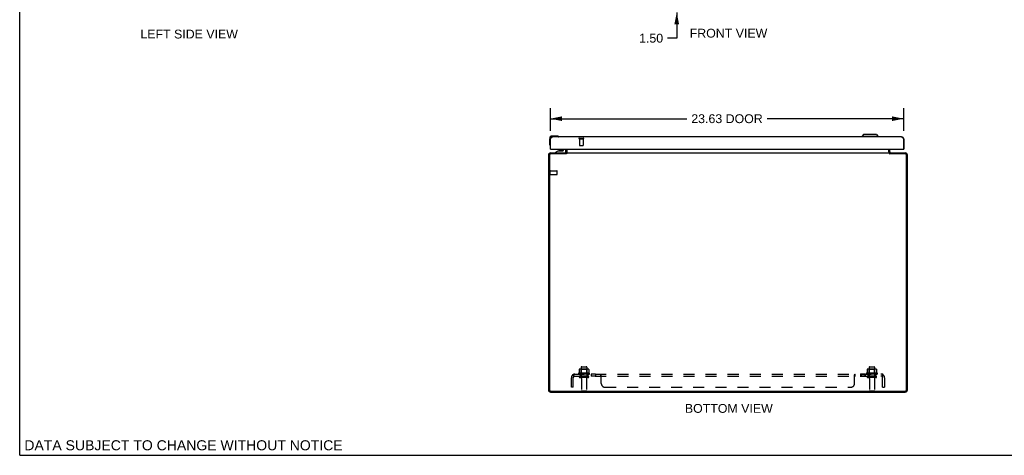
# Model space of a CAD drawing. Header units: inches. Extents: x 0 to 134, y 0 to 87.
# Tile 1 of 4: x 0 to 66, y 0 to 29. Entities that reach past the tile are written whole.
import ezdxf

# ---------------------------------------------------------------- set-up
doc = ezdxf.new("R2010")
doc.units = ezdxf.units.IN
doc.header["$LTSCALE"] = 7.375318
doc.header["$MEASUREMENT"] = 0
doc.linetypes.add('HIDDEN', pattern=[0.2, 0.1, -0.1])
doc.layers.get('0').update_dxf_attribs({"linetype": 'CONTINUOUS'})
for name, color, linetype in [('02___PRT_ALL_AXES', 7, 'CONTINUOUS'), ('DEFAULT_2', 8, 'HIDDEN'), ('DIMENSIONS', 7, 'CONTINUOUS')]:
    doc.layers.add(name, color=color, linetype=linetype)
doc.styles.get("Standard").update_dxf_attribs({"font": 'arial.ttf'})
doc.dimstyles.new('DIMSTYLE_1', dxfattribs={"dimtxt": 0.591603, "dimasz": 0.788804, "dimexe": 0.09, "dimexo": 0.07, "dimgap": 0.0375, "dimtad": 0, "dimtih": 1, "dimtoh": 1, "dimzin": 4, "dimdsep": 46, "dimtxsty": 'Standard', "dimblk": '_FILLED', "dimblk1": '_FILLED', "dimblk2": '_FILLED', "dimcen": 0.09, "dimazin": 1, "dimtfac": 1, "dimtofl": 0, "dimtmove": 0, "dimatfit": 3, "dimldrblk": '_FILLED', "dimfxl": 1, "dimtolj": 1, "dimtzin": 4, "dimarcsym": 0})

# ---------------------------------------------------------------- blocks, each defined once
blk = doc.blocks.new('_FILLED')
at = {"color": 0, "linetype": 'ByBlock'}
blk.add_solid([(0, 0), (-1, 0.2), (-1, -0.2)], dxfattribs=at)
blk = doc.blocks.new('*D5')
at = {"layer": 'DIMENSIONS', "color": 2, "linetype": 'Continuous'}
for p, q in [((35.48, 21.72), (35.48, 23.233)), ((59.105, 21.72), (59.105, 23.233)), ((35.48, 22.524), (44.611, 22.524)), ((59.105, 22.524), (49.975, 22.524))]:
    blk.add_line(p, q, dxfattribs=at)
at = {"layer": 'DIMENSIONS', "color": 2, "linetype": 'Continuous', "xscale": 0.7888040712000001, "yscale": 0.7888040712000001, "zscale": 0.7888040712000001, "rotation": 180}
blk.add_blockref('_FILLED', (35.48, 22.524), dxfattribs=at)
at = {"layer": 'DIMENSIONS', "color": 2, "linetype": 'Continuous', "xscale": 0.7888040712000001, "yscale": 0.7888040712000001, "zscale": 0.7888040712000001}
blk.add_blockref('_FILLED', (59.105, 22.524), dxfattribs=at)
at = {"layer": 'DIMENSIONS', "color": 2, "linetype": 'Continuous', "insert": (47.293, 22.819), "char_height": 0.5916, "width": 4.77241, "attachment_point": 2, "line_spacing_factor": 0.9}
blk.add_mtext('23.63 DOOR', dxfattribs=at)
blk = doc.blocks.new('*D12')
at = {"layer": 'DIMENSIONS', "color": 2, "linetype": 'Continuous'}
for p, q in [((43.93, 31.124), (43.93, 32.701)), ((43.93, 29.624), (43.93, 27.911)), ((43.93, 27.911), (43.318, 27.911))]:
    blk.add_line(p, q, dxfattribs=at)
at = {"layer": 'DIMENSIONS', "color": 2, "linetype": 'Continuous', "xscale": 0.7888040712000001, "yscale": 0.7888040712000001, "zscale": 0.7888040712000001}
for p, rotation in [((43.93, 31.124), 270), ((43.93, 29.624), 90)]:
    blk.add_blockref('_FILLED', p, dxfattribs=dict(at, rotation=rotation))
at = {"layer": 'DIMENSIONS', "color": 2, "linetype": 'Continuous', "insert": (43.022, 28.207), "char_height": 0.5916, "width": 1.60766, "attachment_point": 3, "line_spacing_factor": 0.9}
blk.add_mtext('1.50', dxfattribs=at)

msp = doc.modelspace()

# ---------------------------------------------------------------- linework, layer by layer
at = {"color": 7, "linetype": 'Continuous'}
for p, q in [((0, 0), (0, 86.768)), ((35.42, 21.163), (35.42, 20.873)), ((35.48, 21.168), (35.493, 21.168)), ((35.91, 21.363), (35.62, 21.363)), ((35.948, 21.36), (35.91, 21.363)), ((36.045, 21.316), (36.045, 21.316)), ((56.422, 21.46), (56.303, 21.342)), ((56.303, 21.342), (56.303, 21.303)), ((57.406, 21.342), (56.303, 21.342)), ((57.288, 21.46), (56.422, 21.46)), ((57.288, 21.46), (57.406, 21.342)), ((57.406, 21.342), (57.406, 21.303)), ((59.105, 21.168), (59.092, 21.168)), ((35.42, 20.873), (35.423, 20.836)), ((35.465, 20.745), (35.466, 20.741)), ((35.466, 20.741), (35.466, 20.74)), ((35.508, 20.478), (35.48, 20.478)), ((36.338, 20.478), (36.338, 20.404)), ((36.523, 20.314), (36.523, 20.478)), ((36.605, 20.3), (36.605, 20.478)), ((58.105, 20.3), (58.105, 20.478)), ((59.077, 20.478), (59.105, 20.478)), ((36.024, 20.373), (35.854, 20.274)), ((35.854, 20.235), (35.854, 20.274)), ((35.854, 20.235), (36.444, 20.235)), ((36.024, 20.373), (36.306, 20.373)), ((36.059, 20.23), (36.058, 20.235)), ((36.188, 20.389), (36.118, 20.389)), ((36.258, 20.389), (36.188, 20.389)), ((36.318, 20.23), (36.318, 20.235)), ((36.53, 20.169), (36.53, 20.23)), ((36.551, 20.187), (36.53, 20.213)), ((58.159, 20.187), (58.18, 20.213)), ((58.18, 20.169), (58.18, 20.23)), ((0, 0), (134.097, 0))]:
    msp.add_line(p, q, dxfattribs=at)
at = {"color": 3, "linetype": 'Continuous'}
for p, q in [((35.48, 20.478), (35.48, 21.168)), ((35.493, 20.493), (35.493, 21.168)), ((58.97, 21.303), (35.615, 21.303)), ((59.092, 21.168), (59.092, 20.493)), ((59.105, 21.168), (59.105, 20.478)), ((35.508, 20.478), (59.077, 20.478)), ((36.53, 20.3), (36.53, 20.478)), ((36.607, 20.245), (36.607, 20.478)), ((58.103, 20.478), (58.103, 20.245)), ((58.18, 20.3), (58.18, 20.478)), ((35.355, 20.085), (35.355, 4.375)), ((35.418, 20.087), (35.418, 4.373)), ((36.527, 20.167), (35.498, 20.167)), ((35.5, 20.23), (36.53, 20.23)), ((36.543, 20.177), (36.539, 20.174)), ((36.557, 20.23), (36.557, 20.188)), ((36.557, 20.23), (58.153, 20.23)), ((58.119, 20.238), (58.121, 20.236)), ((58.153, 20.23), (58.153, 20.188)), ((58.18, 20.23), (59.21, 20.23)), ((59.212, 20.167), (58.183, 20.167)), ((59.292, 4.373), (59.292, 20.087)), ((59.355, 4.375), (59.355, 20.085)), ((35.498, 4.293), (59.212, 4.293)), ((35.5, 4.23), (59.21, 4.23))]:
    msp.add_line(p, q, dxfattribs=at)
for points in [[(35.493, 21.168), (35.498, 21.177), (35.503, 21.185), (35.509, 21.194), (35.514, 21.203), (35.519, 21.211), (35.524, 21.22), (35.529, 21.228), (35.534, 21.235), (35.539, 21.243), (35.544, 21.25), (35.549, 21.257), (35.554, 21.263), (35.559, 21.269), (35.564, 21.275), (35.57, 21.28), (35.575, 21.285), (35.58, 21.289), (35.585, 21.293), (35.59, 21.296), (35.595, 21.298), (35.6, 21.3), (35.605, 21.302), (35.61, 21.303), (35.615, 21.303)], [(58.97, 21.303), (58.975, 21.303), (58.98, 21.302), (58.986, 21.3), (58.991, 21.298), (58.996, 21.296), (59.001, 21.293), (59.006, 21.289), (59.011, 21.285), (59.016, 21.28), (59.021, 21.275), (59.026, 21.269), (59.031, 21.263), (59.036, 21.257), (59.041, 21.25), (59.047, 21.243), (59.052, 21.235), (59.057, 21.228), (59.062, 21.22), (59.067, 21.211), (59.072, 21.203), (59.077, 21.194), (59.082, 21.185), (59.087, 21.177), (59.092, 21.168)], [(36.504, 20.245), (36.504, 20.245), (36.505, 20.246), (36.505, 20.246), (36.506, 20.245), (36.507, 20.245), (36.508, 20.244), (36.509, 20.244), (36.51, 20.243), (36.512, 20.242), (36.513, 20.241), (36.516, 20.238)], [(36.516, 20.238), (36.517, 20.237), (36.519, 20.236), (36.52, 20.234)], [(36.52, 20.234), (36.522, 20.233), (36.524, 20.232), (36.525, 20.231)], [(36.539, 20.174), (36.537, 20.174), (36.536, 20.173), (36.535, 20.172), (36.534, 20.171), (36.533, 20.171), (36.532, 20.17), (36.531, 20.169), (36.53, 20.169), (36.528, 20.168), (36.527, 20.167)], [(36.557, 20.188), (36.556, 20.187), (36.555, 20.186), (36.554, 20.185), (36.553, 20.184), (36.552, 20.183), (36.551, 20.182), (36.55, 20.181), (36.549, 20.18), (36.548, 20.18), (36.547, 20.179), (36.546, 20.178), (36.545, 20.178), (36.544, 20.177), (36.543, 20.177)], [(36.592, 20.238), (36.589, 20.236), (36.588, 20.235), (36.587, 20.234), (36.586, 20.233), (36.585, 20.232), (36.584, 20.231), (36.583, 20.23), (36.581, 20.23), (36.58, 20.23), (36.579, 20.23)], [(36.607, 20.245), (36.606, 20.245), (36.605, 20.246), (36.604, 20.246), (36.603, 20.246), (36.602, 20.245), (36.6, 20.245), (36.599, 20.244), (36.598, 20.243), (36.596, 20.242), (36.595, 20.241), (36.594, 20.24), (36.593, 20.239), (36.592, 20.238)], [(58.103, 20.245), (58.104, 20.245), (58.105, 20.246), (58.106, 20.246), (58.108, 20.246), (58.109, 20.245), (58.11, 20.245), (58.112, 20.244), (58.113, 20.243), (58.114, 20.242), (58.115, 20.241), (58.117, 20.24), (58.118, 20.239), (58.119, 20.238)], [(58.121, 20.236), (58.122, 20.235), (58.123, 20.234), (58.125, 20.233), (58.126, 20.232), (58.127, 20.231), (58.128, 20.23), (58.129, 20.23), (58.13, 20.23), (58.131, 20.23)], [(58.153, 20.188), (58.154, 20.187), (58.155, 20.186), (58.156, 20.185), (58.158, 20.184), (58.159, 20.183), (58.16, 20.182), (58.161, 20.181), (58.162, 20.18), (58.163, 20.18), (58.164, 20.179), (58.165, 20.178), (58.166, 20.178), (58.167, 20.177), (58.168, 20.177), (58.171, 20.175)], [(58.171, 20.175), (58.172, 20.174), (58.173, 20.174), (58.174, 20.173), (58.175, 20.172), (58.176, 20.171), (58.177, 20.171), (58.179, 20.17), (58.18, 20.169), (58.181, 20.169), (58.182, 20.168), (58.183, 20.167)], [(58.19, 20.234), (58.188, 20.233), (58.187, 20.232), (58.185, 20.231)], [(58.198, 20.241), (58.195, 20.238), (58.193, 20.237), (58.192, 20.236), (58.19, 20.234)], [(58.206, 20.245), (58.206, 20.245), (58.206, 20.246), (58.205, 20.246), (58.204, 20.245), (58.204, 20.245), (58.203, 20.244), (58.201, 20.244), (58.2, 20.243), (58.199, 20.242), (58.198, 20.241)]]:
    msp.add_lwpolyline(points, dxfattribs=at)
at = {"color": 7, "linetype": 'Continuous'}
for points in [[(36.045, 21.316), (36.043, 21.317), (36.042, 21.317), (36.038, 21.318)], [(35.466, 20.74), (35.467, 20.738), (35.467, 20.738)], [(36.551, 20.187), (36.55, 20.186), (36.549, 20.184), (36.547, 20.183), (36.546, 20.181), (36.545, 20.179), (36.545, 20.178)], [(58.159, 20.187), (58.161, 20.186), (58.162, 20.184), (58.163, 20.183), (58.164, 20.181), (58.165, 20.179), (58.166, 20.178)]]:
    msp.add_lwpolyline(points, dxfattribs=at)
for centre, radius, start, end in [((35.62, 21.163), 0.2, 90, 180), ((35.91, 21.113), 0.25, 59.11011, 90), ((36.03, 21.318), 0.015, 270, 353.62041), ((36.03, 21.315), 0.015, 6.37959, 59.11011), ((35.67, 20.873), 0.25, 180, 210.88989), ((35.469, 20.753), 0.015, 210.88989, 263.62041), ((35.465, 20.753), 0.015, 276.37959, 360), ((36.118, 20.299), 0.09, 90, 124.92489), ((36.258, 20.299), 0.09, 55.24723, 90), ((36.306, 20.404), 0.0317, 270, 360), ((36.444, 20.314), 0.0787, 270, 360), ((36.46, 20.3), 0.145, 308.75492, 311.98829), ((36.46, 20.3), 0.145, 334.60304, 360), ((58.25, 20.3), 0.145, 180, 205.39696), ((58.25, 20.3), 0.145, 228.01171, 231.24508)]:
    msp.add_arc(centre, radius, start, end, dxfattribs=at)
at = {"color": 3, "linetype": 'Continuous'}
for centre, radius, start, end in [((35.615, 21.168), 0.135, 90, 180), ((58.97, 21.168), 0.135, 0, 90), ((35.508, 20.493), 0.015, 180, 270), ((59.077, 20.493), 0.015, 270, 360), ((35.5, 20.085), 0.145, 90, 180), ((35.498, 20.087), 0.08, 90, 180), ((36.46, 20.3), 0.07, 273.23131, 360), ((58.25, 20.3), 0.07, 180, 266.76871), ((59.21, 20.085), 0.145, 0, 90), ((59.212, 20.087), 0.08, 0, 90), ((35.5, 4.375), 0.145, 180, 270), ((35.498, 4.373), 0.08, 180, 270), ((59.21, 4.375), 0.145, 270, 360), ((59.212, 4.373), 0.08, 270, 360)]:
    msp.add_arc(centre, radius, start, end, dxfattribs=at)
at = {"layer": '02___PRT_ALL_AXES', "color": 8, "linetype": 'HIDDEN'}
for p, q in [((37.431, 21.185), (37.431, 20.738)), ((37.431, 21.185), (37.679, 21.185)), ((37.679, 21.185), (37.679, 20.738)), ((35.473, 18.781), (35.473, 19.029)), ((35.473, 19.029), (35.92, 19.029)), ((35.473, 18.781), (35.92, 18.781)), ((38.086, 5.5), (37.374, 5.5)), ((37.396, 5.43), (37.48, 5.43)), ((37.48, 5.43), (37.48, 5.305)), ((37.98, 5.43), (37.48, 5.43)), ((37.98, 5.305), (37.48, 5.305)), ((37.547, 5.9), (37.547, 5.305)), ((37.913, 5.9), (37.913, 5.305)), ((37.98, 5.43), (37.98, 5.305)), ((37.98, 5.43), (38.064, 5.43)), ((38.208, 5.43), (38.208, 5.305)), ((38.489, 5.43), (38.208, 5.43)), ((38.489, 5.305), (38.208, 5.305)), ((38.489, 5.43), (38.489, 5.305)), ((56.541, 5.43), (56.221, 5.43)), ((56.221, 5.43), (56.221, 5.305)), ((56.541, 5.305), (56.221, 5.305)), ((56.26, 5.43), (56.26, 5.305)), ((56.502, 5.43), (56.502, 5.305)), ((56.541, 5.43), (56.541, 5.305)), ((57.336, 5.5), (56.624, 5.5)), ((56.646, 5.43), (56.73, 5.43)), ((57.23, 5.43), (56.73, 5.43)), ((56.73, 5.43), (56.73, 5.305)), ((57.23, 5.305), (56.73, 5.305)), ((56.797, 5.9), (56.797, 5.305)), ((57.163, 5.9), (57.163, 5.305)), ((57.23, 5.43), (57.314, 5.43)), ((57.23, 5.43), (57.23, 5.305)), ((37.564, 5.136), (37.564, 4.335)), ((37.896, 5.136), (37.896, 4.335)), ((56.814, 5.136), (56.814, 4.335)), ((57.146, 5.136), (57.146, 4.335))]:
    msp.add_line(p, q, dxfattribs=at)
at = {"layer": '02___PRT_ALL_AXES', "color": 7, "linetype": 'Continuous'}
msp.add_arc((35.62, 21.163), 0.2, 166.97432, 170.95761, dxfattribs=at)
at = {"layer": '02___PRT_ALL_AXES', "color": 8, "linetype": 'HIDDEN'}
for centre, radius, start, end in [((37.396, 5.468), 0.0384, 124.44966, 270), ((37.73, 4.9), 0.698, 117.6814, 120.66313), ((37.73, 4.9), 0.698, 59.33687, 62.3186), ((38.064, 5.468), 0.0384, 270, 55.55034), ((56.646, 5.468), 0.0384, 124.44966, 270), ((56.98, 4.9), 0.698, 117.6814, 120.66313), ((56.98, 4.9), 0.698, 59.33687, 62.3186), ((57.314, 5.468), 0.0384, 270, 55.55034)]:
    msp.add_arc(centre, radius, start, end, dxfattribs=at)
at = {"layer": 'DEFAULT_2', "color": 8, "linetype": 'HIDDEN'}
for p, q in [((37.413, 21.228), (37.697, 21.228)), ((37.413, 21.185), (37.697, 21.185)), ((37.441, 20.728), (37.669, 20.728)), ((35.43, 18.763), (35.43, 19.047)), ((35.473, 18.763), (35.473, 19.047)), ((35.93, 18.791), (35.93, 19.019)), ((37.577, 5.93), (37.883, 5.93)), ((56.827, 5.93), (57.133, 5.93)), ((36.973, 5.376), (37.052, 5.279)), ((37.011, 5.305), (37.011, 5.43)), ((37.011, 5.43), (57.699, 5.43)), ((37.011, 5.305), (57.699, 5.305)), ((37.021, 5.328), (37.021, 5.33)), ((37.022, 5.327), (37.021, 5.328)), ((37.022, 5.325), (37.022, 5.327)), ((37.023, 5.324), (37.022, 5.325)), ((37.024, 5.322), (37.023, 5.324)), ((37.024, 5.321), (37.024, 5.322)), ((37.025, 5.32), (37.024, 5.321)), ((37.025, 5.318), (37.025, 5.32)), ((37.026, 5.317), (37.025, 5.318)), ((37.027, 5.316), (37.026, 5.317)), ((37.027, 5.314), (37.027, 5.316)), ((37.028, 5.313), (37.027, 5.314)), ((37.028, 5.312), (37.028, 5.313)), ((37.029, 5.311), (37.028, 5.312)), ((37.03, 5.31), (37.029, 5.311)), ((37.03, 5.308), (37.03, 5.31)), ((37.031, 5.307), (37.03, 5.308)), ((37.039, 5.287), (37.034, 5.292)), ((37.411, 5.745), (37.411, 5.526)), ((37.986, 5.766), (37.475, 5.766)), ((37.547, 5.746), (37.527, 5.766)), ((37.547, 5.45), (37.527, 5.43)), ((37.547, 5.45), (37.547, 5.746)), ((37.914, 5.746), (37.547, 5.746)), ((37.914, 5.45), (37.547, 5.45)), ((37.914, 5.746), (37.934, 5.766)), ((37.914, 5.45), (37.914, 5.746)), ((37.914, 5.45), (37.934, 5.43)), ((38.049, 5.745), (38.049, 5.526)), ((38.851, 5.305), (38.851, 5.43)), ((38.861, 5.425), (38.859, 5.427)), ((38.865, 5.418), (38.864, 5.421)), ((38.887, 5.279), (38.885, 5.279)), ((38.887, 4.805), (38.887, 5.376)), ((55.824, 4.805), (55.824, 5.376)), ((55.827, 5.379), (55.828, 5.381)), ((55.832, 5.28), (55.834, 5.28)), ((55.839, 5.284), (55.84, 5.285)), ((55.851, 5.3), (55.852, 5.301)), ((55.858, 5.43), (55.859, 5.43)), ((55.859, 5.305), (55.859, 5.43)), ((56.661, 5.745), (56.661, 5.526)), ((57.236, 5.766), (56.725, 5.766)), ((56.797, 5.746), (56.777, 5.766)), ((56.797, 5.45), (56.777, 5.43)), ((57.164, 5.746), (56.797, 5.746)), ((56.797, 5.45), (56.797, 5.746)), ((57.164, 5.45), (56.797, 5.45)), ((57.164, 5.746), (57.184, 5.766)), ((57.164, 5.45), (57.164, 5.746)), ((57.164, 5.45), (57.184, 5.43)), ((57.299, 5.745), (57.299, 5.526)), ((57.738, 5.376), (57.658, 5.279)), ((57.699, 5.305), (57.699, 5.43)), ((36.887, 4.555), (36.887, 5.193)), ((37.011, 4.555), (37.011, 5.193)), ((37.995, 5.199), (37.466, 5.199)), ((57.245, 5.199), (56.716, 5.199)), ((57.699, 4.555), (57.699, 5.193)), ((57.824, 5.193), (57.824, 4.555)), ((37.011, 4.555), (36.887, 4.555)), ((37.594, 4.305), (37.866, 4.305)), ((39.137, 4.555), (55.574, 4.555)), ((56.844, 4.305), (57.116, 4.305)), ((57.699, 4.555), (57.824, 4.555))]:
    msp.add_line(p, q, dxfattribs=at)
for points in [[(36.973, 5.376), (36.975, 5.377), (36.976, 5.379), (36.978, 5.381), (36.98, 5.384), (36.981, 5.386), (36.983, 5.389), (36.985, 5.392), (36.986, 5.395), (36.987, 5.398), (36.989, 5.402)], [(36.989, 5.402), (36.991, 5.408), (36.993, 5.411), (36.994, 5.413), (36.995, 5.416), (36.997, 5.418), (36.998, 5.421), (37, 5.423), (37.002, 5.425), (37.003, 5.427), (37.005, 5.428), (37.006, 5.429), (37.008, 5.429), (37.009, 5.43), (37.01, 5.43), (37.011, 5.43)], [(37.011, 5.364), (37.011, 5.364), (37.011, 5.365), (37.011, 5.365), (37.011, 5.365), (37.011, 5.364), (37.011, 5.364), (37.011, 5.364), (37.011, 5.364), (37.011, 5.363), (37.011, 5.363), (37.011, 5.362), (37.011, 5.362), (37.011, 5.362)], [(37.021, 5.33), (37.02, 5.332), (37.02, 5.333), (37.019, 5.334), (37.019, 5.334), (37.019, 5.335), (37.018, 5.336), (37.018, 5.337), (37.018, 5.338), (37.017, 5.339), (37.017, 5.34), (37.017, 5.341), (37.017, 5.342), (37.016, 5.343), (37.016, 5.344), (37.016, 5.344), (37.016, 5.345), (37.015, 5.346), (37.015, 5.347), (37.015, 5.348), (37.015, 5.349), (37.014, 5.35), (37.014, 5.35), (37.014, 5.351), (37.014, 5.352), (37.014, 5.353), (37.013, 5.354), (37.013, 5.354), (37.013, 5.355), (37.013, 5.356), (37.013, 5.357), (37.013, 5.358), (37.012, 5.358), (37.012, 5.359), (37.012, 5.36), (37.012, 5.36), (37.012, 5.361), (37.012, 5.362), (37.012, 5.362), (37.012, 5.363), (37.012, 5.363), (37.011, 5.364), (37.011, 5.364), (37.011, 5.364)], [(37.034, 5.292), (37.032, 5.293), (37.03, 5.295), (37.028, 5.297), (37.026, 5.298), (37.024, 5.3), (37.022, 5.301), (37.02, 5.302), (37.018, 5.303), (37.016, 5.304), (37.014, 5.305), (37.013, 5.305), (37.011, 5.305)], [(37.035, 5.301), (37.035, 5.301), (37.034, 5.301), (37.034, 5.301), (37.034, 5.301), (37.034, 5.302), (37.034, 5.302), (37.034, 5.302), (37.033, 5.303), (37.033, 5.303), (37.033, 5.303), (37.033, 5.304), (37.032, 5.304), (37.032, 5.305), (37.032, 5.305), (37.032, 5.306), (37.031, 5.306), (37.031, 5.307), (37.031, 5.307)], [(37.032, 5.305), (37.032, 5.304), (37.032, 5.304), (37.033, 5.303), (37.033, 5.303), (37.033, 5.303), (37.033, 5.302), (37.034, 5.302), (37.034, 5.302), (37.034, 5.301), (37.034, 5.301), (37.034, 5.301), (37.035, 5.301), (37.035, 5.301)], [(37.052, 5.279), (37.052, 5.279), (37.051, 5.279), (37.051, 5.279), (37.05, 5.279), (37.049, 5.279), (37.048, 5.28), (37.047, 5.28), (37.046, 5.281), (37.045, 5.282), (37.043, 5.283), (37.042, 5.284), (37.04, 5.285), (37.039, 5.287)], [(37.411, 5.526), (37.411, 5.525), (37.411, 5.524), (37.411, 5.523), (37.41, 5.522), (37.41, 5.521), (37.41, 5.521), (37.409, 5.52), (37.409, 5.52), (37.409, 5.52), (37.408, 5.519), (37.408, 5.519), (37.408, 5.519), (37.407, 5.518), (37.407, 5.518), (37.407, 5.518), (37.407, 5.518), (37.406, 5.518), (37.406, 5.518)], [(37.417, 5.754), (37.416, 5.753), (37.415, 5.752), (37.413, 5.751), (37.413, 5.749), (37.412, 5.748), (37.411, 5.746), (37.411, 5.745)], [(38.043, 5.754), (38.045, 5.753), (38.046, 5.752), (38.047, 5.751), (38.048, 5.749), (38.049, 5.748), (38.049, 5.746), (38.049, 5.745)], [(38.054, 5.518), (38.054, 5.518), (38.054, 5.518), (38.054, 5.518), (38.053, 5.518), (38.053, 5.518), (38.053, 5.519), (38.052, 5.519), (38.052, 5.519), (38.052, 5.52), (38.051, 5.52), (38.051, 5.52), (38.051, 5.521), (38.05, 5.521), (38.05, 5.522), (38.05, 5.523), (38.049, 5.524), (38.049, 5.525), (38.049, 5.526)], [(38.869, 5.411), (38.868, 5.413), (38.867, 5.416), (38.865, 5.418), (38.864, 5.421), (38.862, 5.423), (38.861, 5.425), (38.859, 5.427), (38.858, 5.428), (38.856, 5.429), (38.855, 5.429), (38.853, 5.43), (38.852, 5.43), (38.851, 5.43)], [(38.863, 5.295), (38.862, 5.297), (38.861, 5.298), (38.86, 5.3), (38.858, 5.301), (38.857, 5.302), (38.856, 5.303), (38.855, 5.304), (38.853, 5.305), (38.852, 5.305), (38.851, 5.305)], [(38.858, 5.301), (38.857, 5.302), (38.856, 5.303)], [(38.871, 5.285), (38.869, 5.287), (38.868, 5.288), (38.867, 5.29), (38.866, 5.292), (38.863, 5.295)], [(38.876, 5.395), (38.873, 5.402), (38.872, 5.405), (38.871, 5.408), (38.869, 5.411)], [(38.873, 5.283), (38.872, 5.284), (38.871, 5.285)], [(38.887, 5.279), (38.885, 5.279), (38.884, 5.279), (38.882, 5.279), (38.881, 5.279), (38.88, 5.279), (38.878, 5.28), (38.877, 5.28), (38.876, 5.281), (38.874, 5.282), (38.873, 5.283), (38.872, 5.284)], [(38.887, 5.376), (38.885, 5.377), (38.884, 5.379), (38.883, 5.381), (38.881, 5.384), (38.88, 5.386), (38.879, 5.389), (38.877, 5.392), (38.876, 5.395)], [(38.885, 5.377), (38.884, 5.379), (38.883, 5.381), (38.881, 5.384), (38.88, 5.386), (38.879, 5.389), (38.877, 5.392)], [(38.881, 5.279), (38.88, 5.279), (38.878, 5.28)], [(55.824, 5.376), (55.825, 5.377), (55.827, 5.379), (55.828, 5.381), (55.829, 5.384), (55.83, 5.386), (55.832, 5.389), (55.833, 5.392), (55.834, 5.395), (55.837, 5.402)], [(55.824, 5.279), (55.825, 5.279), (55.827, 5.279), (55.828, 5.279), (55.83, 5.279), (55.831, 5.279), (55.832, 5.28), (55.834, 5.28), (55.835, 5.281), (55.836, 5.282), (55.838, 5.283), (55.839, 5.284)], [(55.824, 5.279), (55.825, 5.279), (55.827, 5.279), (55.828, 5.279), (55.83, 5.279)], [(55.829, 5.384), (55.83, 5.386), (55.832, 5.389), (55.833, 5.392)], [(55.835, 5.281), (55.836, 5.282), (55.838, 5.283)], [(55.837, 5.402), (55.838, 5.405), (55.84, 5.408), (55.841, 5.411)], [(55.84, 5.285), (55.841, 5.287), (55.842, 5.288), (55.844, 5.29), (55.845, 5.292)], [(55.841, 5.411), (55.842, 5.413), (55.844, 5.416), (55.845, 5.418), (55.847, 5.421), (55.848, 5.423), (55.85, 5.425), (55.851, 5.427), (55.853, 5.428), (55.854, 5.429), (55.856, 5.429), (55.857, 5.43), (55.858, 5.43), (55.859, 5.43)], [(55.844, 5.416), (55.845, 5.418), (55.847, 5.421), (55.848, 5.423)], [(55.845, 5.292), (55.847, 5.295), (55.848, 5.297), (55.849, 5.298), (55.851, 5.3)], [(55.852, 5.301), (55.853, 5.302), (55.855, 5.303), (55.856, 5.304), (55.857, 5.305), (55.858, 5.305), (55.859, 5.305)], [(55.857, 5.305), (55.858, 5.305), (55.859, 5.305)], [(56.661, 5.526), (56.661, 5.525), (56.661, 5.524), (56.661, 5.523), (56.66, 5.522), (56.66, 5.521), (56.66, 5.521), (56.659, 5.52), (56.659, 5.52), (56.659, 5.52), (56.658, 5.519), (56.658, 5.519), (56.658, 5.519), (56.657, 5.518), (56.657, 5.518), (56.657, 5.518), (56.657, 5.518), (56.656, 5.518), (56.656, 5.518)], [(56.667, 5.754), (56.666, 5.753), (56.665, 5.752), (56.663, 5.751), (56.663, 5.749), (56.662, 5.748), (56.661, 5.746), (56.661, 5.745)], [(57.293, 5.754), (57.295, 5.753), (57.296, 5.752), (57.297, 5.751), (57.298, 5.749), (57.299, 5.748), (57.299, 5.746), (57.299, 5.745)], [(57.304, 5.518), (57.304, 5.518), (57.304, 5.518), (57.304, 5.518), (57.303, 5.518), (57.303, 5.518), (57.303, 5.519), (57.302, 5.519), (57.302, 5.519), (57.302, 5.52), (57.301, 5.52), (57.301, 5.52), (57.301, 5.521), (57.3, 5.521), (57.3, 5.522), (57.3, 5.523), (57.299, 5.524), (57.299, 5.525), (57.299, 5.526)], [(57.658, 5.279), (57.659, 5.279), (57.659, 5.279), (57.66, 5.279), (57.661, 5.279), (57.662, 5.279), (57.662, 5.28), (57.663, 5.28), (57.665, 5.281), (57.666, 5.282), (57.667, 5.283), (57.669, 5.284), (57.67, 5.285), (57.672, 5.287)], [(57.672, 5.287), (57.677, 5.292), (57.679, 5.293), (57.681, 5.295), (57.683, 5.297), (57.685, 5.298), (57.687, 5.3), (57.689, 5.301), (57.691, 5.302), (57.693, 5.303), (57.695, 5.304), (57.696, 5.305), (57.698, 5.305), (57.699, 5.305)], [(57.699, 5.365), (57.699, 5.365), (57.699, 5.364), (57.699, 5.364), (57.699, 5.364), (57.699, 5.364), (57.699, 5.363), (57.699, 5.363), (57.699, 5.362), (57.699, 5.362), (57.699, 5.361), (57.699, 5.361), (57.698, 5.36), (57.698, 5.36), (57.698, 5.359), (57.698, 5.358), (57.698, 5.358), (57.698, 5.357), (57.698, 5.356), (57.698, 5.356), (57.697, 5.355), (57.697, 5.354), (57.697, 5.354), (57.697, 5.353), (57.697, 5.352), (57.697, 5.352), (57.696, 5.351), (57.696, 5.35), (57.696, 5.349), (57.696, 5.349), (57.696, 5.348), (57.695, 5.347), (57.695, 5.346), (57.695, 5.346), (57.695, 5.345), (57.695, 5.344), (57.694, 5.343), (57.694, 5.342), (57.694, 5.341), (57.694, 5.341), (57.693, 5.34), (57.693, 5.339), (57.693, 5.338), (57.692, 5.337), (57.692, 5.336), (57.692, 5.335), (57.692, 5.335), (57.691, 5.334), (57.691, 5.333), (57.691, 5.332), (57.69, 5.331), (57.69, 5.33), (57.69, 5.329), (57.689, 5.328), (57.689, 5.327), (57.689, 5.326), (57.688, 5.325), (57.688, 5.324), (57.687, 5.323), (57.687, 5.323), (57.687, 5.322), (57.686, 5.321), (57.686, 5.32), (57.686, 5.319), (57.685, 5.318), (57.685, 5.317), (57.684, 5.317), (57.684, 5.316), (57.684, 5.315), (57.683, 5.314), (57.683, 5.314), (57.683, 5.313), (57.682, 5.312), (57.682, 5.311), (57.682, 5.311), (57.681, 5.31), (57.681, 5.309), (57.68, 5.309), (57.68, 5.308), (57.68, 5.307), (57.679, 5.307), (57.679, 5.306), (57.679, 5.306), (57.679, 5.305), (57.678, 5.304), (57.678, 5.304), (57.678, 5.303), (57.677, 5.303), (57.677, 5.303), (57.677, 5.302), (57.677, 5.302), (57.676, 5.301), (57.676, 5.301), (57.676, 5.301)], [(57.676, 5.301), (57.676, 5.301), (57.676, 5.301), (57.676, 5.301), (57.676, 5.301), (57.676, 5.301), (57.676, 5.301), (57.677, 5.302), (57.677, 5.302), (57.677, 5.302), (57.677, 5.302), (57.677, 5.303), (57.678, 5.303), (57.678, 5.304), (57.678, 5.304), (57.679, 5.304)], [(57.719, 5.408), (57.718, 5.411), (57.716, 5.413), (57.715, 5.416), (57.714, 5.418), (57.712, 5.421), (57.711, 5.423), (57.709, 5.425), (57.707, 5.427), (57.706, 5.428), (57.704, 5.429), (57.703, 5.429), (57.701, 5.43), (57.7, 5.43), (57.699, 5.43)], [(57.699, 5.361), (57.699, 5.362), (57.699, 5.362), (57.699, 5.363), (57.699, 5.363), (57.699, 5.364), (57.699, 5.364), (57.699, 5.364), (57.699, 5.364), (57.699, 5.365), (57.699, 5.365)], [(57.738, 5.376), (57.736, 5.377), (57.734, 5.379), (57.732, 5.381), (57.731, 5.384), (57.729, 5.386), (57.727, 5.389), (57.726, 5.392), (57.724, 5.395), (57.723, 5.398), (57.722, 5.402), (57.719, 5.408)]]:
    msp.add_lwpolyline(points, dxfattribs=at)
for centre, radius, start, end in [((37.413, 21.206), 0.0215, 90, 270), ((37.697, 21.206), 0.0215, 270, 90), ((37.441, 20.738), 0.01, 180, 270), ((37.669, 20.738), 0.01, 270, 360), ((35.452, 19.047), 0.0215, 360, 180), ((35.452, 18.763), 0.0215, 180, 0), ((35.92, 19.019), 0.01, 360, 90), ((35.92, 18.791), 0.01, 270, 0), ((37.577, 5.9), 0.03, 89.99999, 180), ((37.883, 5.9), 0.03, 0, 90.00001), ((56.827, 5.9), 0.03, 89.99999, 180), ((57.133, 5.9), 0.03, 0, 90.00001), ((37.124, 5.193), 0.237, 90, 180), ((37.124, 5.193), 0.112, 90, 180), ((37.466, 5.252), 0.053, 90, 270), ((37.475, 5.625), 0.141, 90, 113.95), ((37.986, 5.625), 0.141, 66.05, 90), ((37.995, 5.252), 0.053, 270, 90), ((56.716, 5.252), 0.053, 90, 270), ((56.725, 5.625), 0.141, 90, 113.95), ((57.236, 5.625), 0.141, 66.05, 90), ((57.245, 5.252), 0.053, 270, 90), ((57.587, 5.193), 0.237, 0, 90), ((57.587, 5.193), 0.112, 0, 90), ((37.502, 5.136), 0.0625, 0, 90), ((37.959, 5.136), 0.0625, 90, 180), ((39.137, 4.805), 0.25, 180, 270), ((55.574, 4.805), 0.25, 270, 360), ((56.752, 5.136), 0.0625, 0, 90), ((57.209, 5.136), 0.0625, 90, 180), ((37.594, 4.335), 0.03, 180, 270), ((37.866, 4.335), 0.03, 270, 360), ((56.844, 4.335), 0.03, 180, 270), ((57.116, 4.335), 0.03, 270, 360)]:
    msp.add_arc(centre, radius, start, end, dxfattribs=at)

# ---------------------------------------------------------------- texts
at = {"layer": 'DIMENSIONS', "color": 2, "linetype": 'Continuous', "attachment_point": 2, "line_spacing_factor": 0.9}
for s, insert, char_height, width in [('LEFT SIDE VIEW', (11.331, 28.482), 0.5916, 6.50543), ('FRONT VIEW', (47.394, 28.54), 0.5916, 5.17708), ('BOTTOM VIEW', (47.414, 3.435), 0.5916, 5.86325), ('DATA SUBJECT TO CHANGE WITHOUT NOTICE', (10.952, 1.008), 0.67048, 21.24112)]:
    msp.add_mtext(s, dxfattribs=dict(at, insert=insert, char_height=char_height, width=width))

# ---------------------------------------------------------------- dimensions: what is measured, and where the dimension line sits
at = {"layer": 'DIMENSIONS', "color": 2, "linetype": 'Continuous'}
dim = msp.add_linear_dim(base=(43.93, 29.624), p1=(36.98, 31.124), p2=(59.092, 29.624), angle=270, dimstyle='DIMSTYLE_1', dxfattribs=at)
dim.commit()
dim.dimension.update_dxf_attribs({"geometry": '*D12', "text_midpoint": (42.244, 27.908), "dimtype": 160})
dim = msp.add_linear_dim(base=(59.10525709, 22.523513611), p1=(35.48025709, 21.650007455), p2=(59.10525709, 21.650007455), text='<> DOOR', dimstyle='DIMSTYLE_1', dxfattribs=at)
dim.commit()
dim.dimension.update_dxf_attribs({"geometry": '*D5', "text_midpoint": (47.29275709, 22.523513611), "dimtype": 160})

doc.saveas('drawing.dxf')
